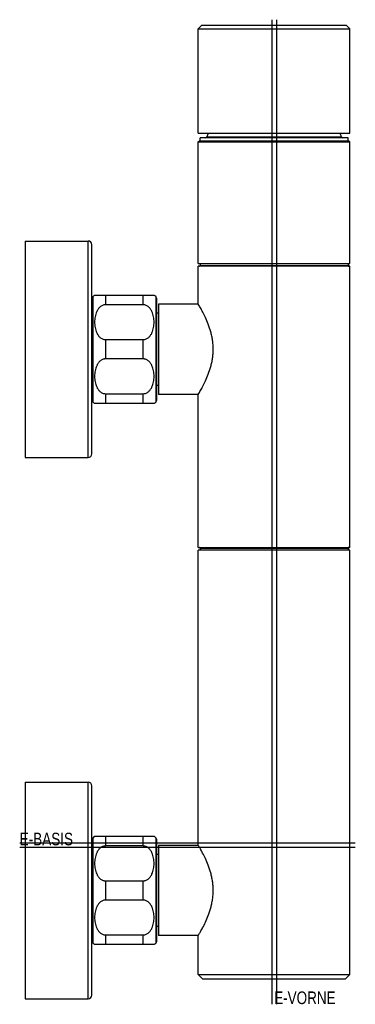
# Model space of a CAD drawing. Header units: millimetres. Extents: x -225 to 325, y -258 to 199.
# Tile 5 of 6: x 214 to 307, y -258 to 15. Entities that reach past the tile are written whole.
import ezdxf

# ---------------------------------------------------------------- set-up
doc = ezdxf.new("R2010")
doc.units = ezdxf.units.MM
doc.header["$LTSCALE"] = 23.1
doc.layers.get('0').update_dxf_attribs({"linetype": 'CONTINUOUS'})
doc.layers.add('A_EBENEN', color=7, linetype='CONTINUOUS')
doc.styles.get("Standard").update_dxf_attribs({"font": 'txt', "width": 0.8})

msp = doc.modelspace()

# ---------------------------------------------------------------- linework, layer by layer
at = {"color": 7, "linetype": 'CONTINUOUS'}
for p, q in [((264.98, 13.2), (263.98, 12.2)), ((263.98, -16.8), (263.98, 12.2)), ((263.98, 12.2), (305.98, 12.2)), ((264.98, 13.2), (304.98, 13.2)), ((304.98, 13.2), (305.98, 12.2)), ((305.98, -16.8), (305.98, 12.2)), ((263.98, -16.8), (305.98, -16.8)), ((263.98, -19.15), (264.28, -18.85)), ((264.28, -18.85), (305.68, -18.85)), ((264.48, -18.85), (264.48, -18.05)), ((305.48, -18.05), (264.48, -18.05)), ((266.32, -17.78), (303.64, -17.78)), ((305.48, -18.85), (305.48, -18.05)), ((305.98, -19.15), (305.68, -18.85)), ((263.98, -52.85), (263.98, -19.15)), ((263.98, -19.15), (305.98, -19.15)), ((305.98, -52.85), (305.98, -19.15)), ((215.98, -46.65), (215.98, -106.65)), ((215.98, -46.65), (233.48, -46.65)), ((233.48, -106.65), (233.48, -46.65)), ((234.48, -105.65), (234.48, -47.65)), ((263.98, -52.85), (305.98, -52.85)), ((263.98, -64.15), (263.98, -53.65)), ((305.98, -53.65), (263.98, -53.65)), ((264.48, -52.85), (264.48, -53.45)), ((264.48, -53.45), (305.48, -53.45)), ((305.48, -52.85), (305.48, -53.45)), ((305.98, -131.55), (305.98, -53.65)), ((234.79, -62.03), (234.79, -91.27)), ((235.24, -61.65), (251.72, -61.65)), ((238.24, -61.65), (238.24, -64.33)), ((248.72, -64.33), (248.72, -61.65)), ((252.17, -62.03), (252.17, -91.27)), ((252.48, -90.55), (252.48, -62.75)), ((248.72, -64.33), (238.24, -64.33)), ((252.98, -64.15), (252.98, -89.15)), ((263.98, -64.15), (252.98, -64.15)), ((263.98, -64.15), (263.98, -64.15)), ((252.98, -66.65), (252.48, -66.65)), ((238.24, -73.97), (238.24, -79.33)), ((238.24, -73.97), (248.72, -73.97)), ((248.72, -79.33), (248.72, -73.97)), ((248.72, -79.33), (238.24, -79.33)), ((252.98, -86.65), (252.48, -86.65)), ((238.24, -88.97), (238.24, -91.65)), ((238.24, -88.97), (248.72, -88.97)), ((248.72, -91.65), (248.72, -88.97)), ((263.98, -89.15), (252.98, -89.15)), ((263.98, -131.55), (263.98, -89.15)), ((263.98, -89.15), (263.98, -89.15)), ((251.72, -91.65), (235.24, -91.65)), ((215.98, -106.65), (233.48, -106.65)), ((263.98, -131.55), (305.98, -131.55)), ((305.98, -132.35), (263.98, -132.35)), ((263.98, -214.15), (263.98, -132.35)), ((264.48, -131.75), (305.48, -131.75)), ((264.48, -131.75), (264.48, -132.35)), ((305.48, -131.75), (305.48, -132.35)), ((305.98, -249.95), (305.98, -132.35)), ((215.98, -196.65), (233.48, -196.65)), ((215.98, -196.65), (215.98, -256.65)), ((233.48, -256.65), (233.48, -196.65)), ((234.48, -255.65), (234.48, -197.65)), ((234.79, -212.03), (234.79, -241.27)), ((235.24, -211.65), (251.72, -211.65)), ((238.24, -211.65), (238.24, -214.33)), ((248.72, -214.33), (248.72, -211.65)), ((252.17, -212.03), (252.17, -241.27)), ((252.48, -240.55), (252.48, -212.75)), ((248.72, -214.33), (238.24, -214.33)), ((263.98, -214.15), (252.98, -214.15)), ((252.98, -214.15), (252.98, -239.15)), ((252.98, -216.65), (252.48, -216.65)), ((238.24, -223.97), (248.72, -223.97)), ((238.24, -223.97), (238.24, -229.33)), ((248.72, -229.33), (248.72, -223.97)), ((248.72, -229.33), (238.24, -229.33)), ((252.98, -236.65), (252.48, -236.65)), ((238.24, -238.97), (248.72, -238.97)), ((238.24, -238.97), (238.24, -241.65)), ((248.72, -241.65), (248.72, -238.97)), ((263.98, -239.15), (252.98, -239.15)), ((263.98, -249.95), (263.98, -239.15)), ((251.72, -241.65), (235.24, -241.65)), ((263.98, -249.95), (305.98, -249.95)), ((265.18, -251.15), (263.98, -249.95)), ((304.78, -251.15), (305.98, -249.95)), ((265.18, -251.15), (304.78, -251.15)), ((215.98, -256.65), (233.48, -256.65))]:
    msp.add_line(p, q, dxfattribs=at)
for centre, radius, start, end in [((265.94, -17.65), 0.4, 270, 340.4595), ((283.28, -23.8), 18, 157.0998, 160.4595), ((286.67, -23.8), 18, 19.5405, 22.9002), ((304.01, -17.65), 0.4, 199.5405, 270), ((233.48, -47.65), 1, 0, 90), ((264.28, -53.45), 0.2, 270, 360), ((305.68, -53.45), 0.2, 180, 270), ((235.48, -62.75), 1, 133.5575, 180), ((238.24, -65.65), 5, 126.8424, 133.5575), ((248.72, -65.65), 5, 46.4425, 53.1576), ((251.48, -62.75), 1, 0, 46.4425), ((235.48, -90.55), 1, 180, 226.4425), ((238.24, -87.65), 5, 226.4425, 233.1576), ((248.72, -87.65), 5, 306.8424, 313.5575), ((251.48, -90.55), 1, 313.5575, 360), ((233.48, -105.65), 1, 270, 360), ((264.28, -131.75), 0.2, 0, 90), ((305.68, -131.75), 0.2, 90, 180), ((233.48, -197.65), 1, 0, 90), ((235.48, -212.75), 1, 133.5575, 180), ((238.24, -215.65), 5, 126.8424, 133.5575), ((248.72, -215.65), 5, 46.4425, 53.1576), ((251.48, -212.75), 1, 0, 46.4425), ((235.48, -240.55), 1, 180, 226.4425), ((238.24, -237.65), 5, 226.4425, 233.1576), ((248.72, -237.65), 5, 306.8424, 313.5575), ((251.48, -240.55), 1, 313.5575, 360), ((233.48, -255.65), 1, 270, 360)]:
    msp.add_arc(centre, radius, start, end, dxfattribs=at)
for points, knots in [([(238.24, -64.33), (238.16, -64.33), (238.02, -64.34), (237.74, -64.38), (237.4, -64.49), (237.04, -64.69), (236.61, -65.02), (236.26, -65.43), (235.99, -65.87), (235.76, -66.33), (235.54, -66.92), (235.36, -67.66), (235.26, -68.4), (235.22, -69.15), (235.26, -69.9), (235.36, -70.64), (235.54, -71.38), (235.76, -71.97), (235.99, -72.43), (236.26, -72.87), (236.61, -73.28), (237.04, -73.61), (237.4, -73.81), (237.74, -73.92), (238.02, -73.96), (238.16, -73.97), (238.24, -73.97)], [0, 0, 0, 0, 0.017258, 0.034453, 0.068408, 0.101672, 0.134219, 0.197444, 0.228463, 0.25918, 0.319946, 0.380192, 0.440158, 0.5, 0.559842, 0.619808, 0.680054, 0.74082, 0.771537, 0.802556, 0.865781, 0.898328, 0.931592, 0.965547, 0.982742, 1, 1, 1, 1]), ([(248.72, -73.97), (248.79, -73.97), (248.94, -73.96), (249.22, -73.92), (249.56, -73.81), (249.92, -73.61), (250.35, -73.28), (250.69, -72.87), (250.97, -72.43), (251.2, -71.97), (251.42, -71.38), (251.6, -70.64), (251.7, -69.9), (251.73, -69.15), (251.7, -68.4), (251.6, -67.66), (251.42, -66.92), (251.2, -66.33), (250.97, -65.87), (250.69, -65.43), (250.35, -65.02), (249.92, -64.69), (249.56, -64.49), (249.22, -64.38), (248.94, -64.34), (248.79, -64.33), (248.72, -64.33)], [0, 0, 0, 0, 0.017258, 0.034453, 0.068408, 0.101672, 0.134219, 0.197444, 0.228463, 0.25918, 0.319946, 0.380192, 0.440158, 0.5, 0.559842, 0.619808, 0.680054, 0.74082, 0.771537, 0.802556, 0.865781, 0.898328, 0.931592, 0.965547, 0.982742, 1, 1, 1, 1]), ([(268.1, -76.65), (268.1, -76.23), (268.07, -75.41), (267.94, -74.18), (267.73, -72.99), (267.36, -71.5), (266.79, -69.79), (266.02, -67.97), (265.28, -66.46), (264.61, -65.22), (264.18, -64.49), (263.98, -64.15)], [0, 0, 0, 0, 0.093559, 0.186206, 0.277102, 0.365518, 0.532401, 0.682307, 0.810237, 0.910164, 1, 1, 1, 1]), ([(263.98, -89.15), (264.19, -88.8), (264.61, -88.06), (265.29, -86.82), (266.03, -85.31), (266.8, -83.49), (267.36, -81.79), (267.73, -80.3), (267.94, -79.11), (268.07, -77.89), (268.1, -77.06), (268.1, -76.65)], [0, 0, 0, 0, 0.09134, 0.191502, 0.319393, 0.469055, 0.635544, 0.723721, 0.814356, 0.906726, 1, 1, 1, 1]), ([(238.24, -79.33), (238.16, -79.33), (238.02, -79.34), (237.74, -79.38), (237.4, -79.49), (237.04, -79.69), (236.61, -80.02), (236.26, -80.43), (235.99, -80.87), (235.76, -81.33), (235.54, -81.92), (235.36, -82.66), (235.26, -83.4), (235.22, -84.15), (235.26, -84.9), (235.36, -85.64), (235.54, -86.38), (235.76, -86.97), (235.99, -87.43), (236.26, -87.87), (236.61, -88.28), (237.04, -88.61), (237.4, -88.81), (237.74, -88.92), (238.02, -88.96), (238.16, -88.97), (238.24, -88.97)], [0, 0, 0, 0, 0.017258, 0.034453, 0.068408, 0.101672, 0.134219, 0.197444, 0.228463, 0.25918, 0.319946, 0.380192, 0.440158, 0.5, 0.559842, 0.619808, 0.680054, 0.74082, 0.771537, 0.802556, 0.865781, 0.898328, 0.931592, 0.965547, 0.982742, 1, 1, 1, 1]), ([(248.72, -88.97), (248.79, -88.97), (248.94, -88.96), (249.22, -88.92), (249.56, -88.81), (249.92, -88.61), (250.35, -88.28), (250.69, -87.87), (250.97, -87.43), (251.2, -86.97), (251.42, -86.38), (251.6, -85.64), (251.7, -84.9), (251.73, -84.15), (251.7, -83.4), (251.6, -82.66), (251.42, -81.92), (251.2, -81.33), (250.97, -80.87), (250.69, -80.43), (250.35, -80.02), (249.92, -79.69), (249.56, -79.49), (249.22, -79.38), (248.94, -79.34), (248.79, -79.33), (248.72, -79.33)], [0, 0, 0, 0, 0.017258, 0.034453, 0.068408, 0.101672, 0.134219, 0.197444, 0.228463, 0.25918, 0.319946, 0.380192, 0.440158, 0.5, 0.559842, 0.619808, 0.680054, 0.74082, 0.771537, 0.802556, 0.865781, 0.898328, 0.931592, 0.965547, 0.982742, 1, 1, 1, 1]), ([(238.24, -214.33), (238.16, -214.33), (238.02, -214.34), (237.74, -214.38), (237.4, -214.49), (237.04, -214.69), (236.61, -215.02), (236.26, -215.43), (235.99, -215.87), (235.76, -216.33), (235.54, -216.92), (235.36, -217.66), (235.26, -218.4), (235.22, -219.15), (235.26, -219.9), (235.36, -220.64), (235.54, -221.38), (235.76, -221.97), (235.99, -222.43), (236.26, -222.87), (236.61, -223.28), (237.04, -223.61), (237.4, -223.81), (237.74, -223.92), (238.02, -223.96), (238.16, -223.97), (238.24, -223.97)], [0, 0, 0, 0, 0.017258, 0.034453, 0.068408, 0.101672, 0.134219, 0.197444, 0.228463, 0.25918, 0.319946, 0.380192, 0.440158, 0.5, 0.559842, 0.619808, 0.680054, 0.74082, 0.771537, 0.802556, 0.865781, 0.898328, 0.931592, 0.965547, 0.982742, 1, 1, 1, 1]), ([(248.72, -223.97), (248.79, -223.97), (248.94, -223.96), (249.22, -223.92), (249.56, -223.81), (249.92, -223.61), (250.35, -223.28), (250.69, -222.87), (250.97, -222.43), (251.2, -221.97), (251.42, -221.38), (251.6, -220.64), (251.7, -219.9), (251.73, -219.15), (251.7, -218.4), (251.6, -217.66), (251.42, -216.92), (251.2, -216.33), (250.97, -215.87), (250.69, -215.43), (250.35, -215.02), (249.92, -214.69), (249.56, -214.49), (249.22, -214.38), (248.94, -214.34), (248.79, -214.33), (248.72, -214.33)], [0, 0, 0, 0, 0.017258, 0.034453, 0.068408, 0.101672, 0.134219, 0.197444, 0.228463, 0.25918, 0.319946, 0.380192, 0.440158, 0.5, 0.559842, 0.619808, 0.680054, 0.74082, 0.771537, 0.802556, 0.865781, 0.898328, 0.931592, 0.965547, 0.982742, 1, 1, 1, 1]), ([(268.1, -226.65), (268.1, -226.23), (268.07, -225.4), (267.94, -224.16), (267.72, -222.96), (267.35, -221.46), (266.77, -219.74), (266, -217.91), (265.25, -216.41), (264.63, -215.27), (264.22, -214.56), (264.03, -214.23), (263.98, -214.15)], [0, 0, 0, 0, 0.094381, 0.187825, 0.279473, 0.368579, 0.536597, 0.687209, 0.815252, 0.914493, 0.97803, 1, 1, 1, 1]), ([(263.98, -239.15), (264.03, -239.07), (264.22, -238.74), (264.63, -238.03), (265.25, -236.89), (266, -235.39), (266.77, -233.56), (267.35, -231.84), (267.72, -230.34), (267.94, -229.14), (268.07, -227.9), (268.1, -227.07), (268.1, -226.65)], [0, 0, 0, 0, 0.02197, 0.085507, 0.184748, 0.312791, 0.463403, 0.631421, 0.720527, 0.812175, 0.905619, 1, 1, 1, 1]), ([(238.24, -229.33), (238.16, -229.33), (238.02, -229.34), (237.74, -229.38), (237.4, -229.49), (237.04, -229.69), (236.61, -230.02), (236.26, -230.43), (235.99, -230.87), (235.76, -231.33), (235.54, -231.92), (235.36, -232.66), (235.26, -233.4), (235.22, -234.15), (235.26, -234.9), (235.36, -235.64), (235.54, -236.38), (235.76, -236.97), (235.99, -237.43), (236.26, -237.87), (236.61, -238.28), (237.04, -238.61), (237.4, -238.81), (237.74, -238.92), (238.02, -238.96), (238.16, -238.97), (238.24, -238.97)], [0, 0, 0, 0, 0.017258, 0.034453, 0.068408, 0.101672, 0.134219, 0.197444, 0.228463, 0.25918, 0.319946, 0.380192, 0.440158, 0.5, 0.559842, 0.619808, 0.680054, 0.74082, 0.771537, 0.802556, 0.865781, 0.898328, 0.931592, 0.965547, 0.982742, 1, 1, 1, 1]), ([(248.72, -238.97), (248.79, -238.97), (248.94, -238.96), (249.22, -238.92), (249.56, -238.81), (249.92, -238.61), (250.35, -238.28), (250.69, -237.87), (250.97, -237.43), (251.2, -236.97), (251.42, -236.38), (251.6, -235.64), (251.7, -234.9), (251.73, -234.15), (251.7, -233.4), (251.6, -232.66), (251.42, -231.92), (251.2, -231.33), (250.97, -230.87), (250.69, -230.43), (250.35, -230.02), (249.92, -229.69), (249.56, -229.49), (249.22, -229.38), (248.94, -229.34), (248.79, -229.33), (248.72, -229.33)], [0, 0, 0, 0, 0.017258, 0.034453, 0.068408, 0.101672, 0.134219, 0.197444, 0.228463, 0.25918, 0.319946, 0.380192, 0.440158, 0.5, 0.559842, 0.619808, 0.680054, 0.74082, 0.771537, 0.802556, 0.865781, 0.898328, 0.931592, 0.965547, 0.982742, 1, 1, 1, 1])]:
    msp.add_open_spline(points, degree=3, knots=knots, dxfattribs=at)
at = {"layer": 'A_EBENEN', "color": 9, "linetype": 'CONTINUOUS'}
for p, q in [((284.35, 14.7), (284.35, -258.15)), ((307.48, -213.52), (214.48, -213.52))]:
    msp.add_line(p, q, dxfattribs=at)
at = {"layer": 'A_EBENEN', "color": 7, "linetype": 'CONTINUOUS'}
for p, q in [((285.61, 14.7), (285.61, -258.15)), ((307.48, -214.78), (214.48, -214.78))]:
    msp.add_line(p, q, dxfattribs=at)

# ---------------------------------------------------------------- texts
at = {"layer": 'A_EBENEN', "color": 7, "linetype": 'CONTINUOUS', "char_height": 3.5, "attachment_point": 1, "line_spacing_factor": 0.9}
for s, insert, width in [('E-BASIS', (214.48, -210.65), 27.75), ('E-VORNE', (284.98, -254.65), 28)]:
    msp.add_mtext(s, dxfattribs=dict(at, insert=insert, width=width))

doc.saveas('drawing.dxf')
